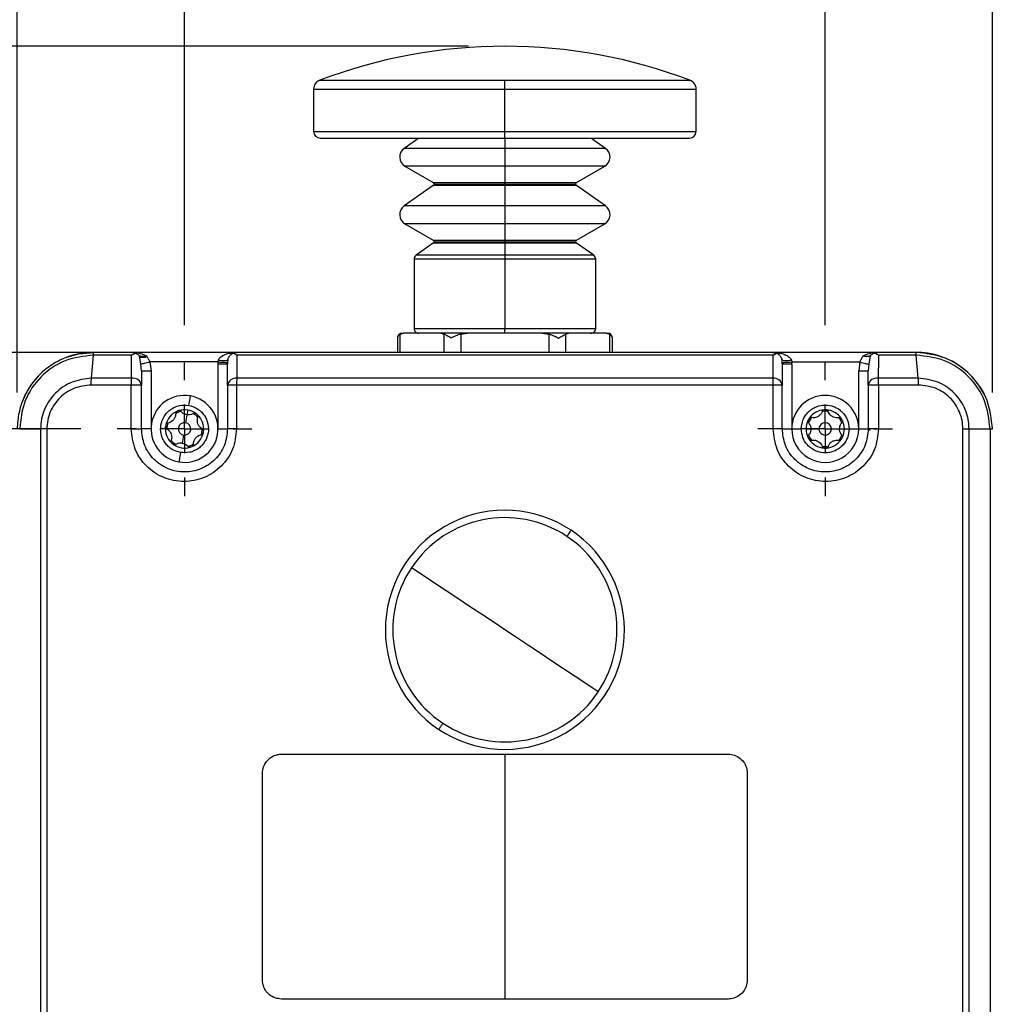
# Model space of a CAD drawing. Header units: millimetres. Extents: x 19 to 819, y 19 to 629.
# Tile 5 of 28: x 235 to 337, y 415 to 518. Entities that reach past the tile are written whole.
import ezdxf

# ---------------------------------------------------------------- set-up
doc = ezdxf.new("R2010")
doc.units = ezdxf.units.MM
doc.header["$LTSCALE"] = 3
doc.linetypes.add('CENTERX2', pattern=[20.32, 12.7, -2.54, 2.54, -2.54])
doc.layers.add('CENTER', color=40, linetype='CENTERX2')
doc.layers.add('DIMENSIONS', color=140, linetype='Continuous', lineweight=25)
doc.styles.add('SLDTEXTSTYLE0', font='TXT', dxfattribs={"width": 0.7})
doc.dimstyles.new('SLDDIMSTYLE0', dxfattribs={"dimtxt": 6.474023, "dimasz": 9.906, "dimexe": 0, "dimexo": 0.0625, "dimgap": 1.618506, "dimtad": 0, "dimtih": 1, "dimtoh": 1, "dimrnd": 1e-09, "dimzin": 12, "dimdsep": 46, "dimtxsty": 'SLDTEXTSTYLE0', "dimsah": 1, "dimcen": 0.09, "dimadec": 0, "dimazin": 3, "dimtfac": 1, "dimtofl": 0, "dimtmove": 0, "dimatfit": 3, "dimfxl": 0, "dimfrac": 2, "dimtolj": 1, "dimtzin": 12, "dimarcsym": 0})
doc.dimstyles.new('SLDDIMSTYLE2', dxfattribs={"dimtxt": 6.474023, "dimasz": 9.906, "dimexe": 0, "dimexo": 0.0625, "dimgap": 1.618506, "dimtad": 0, "dimtih": 1, "dimtoh": 1, "dimrnd": 1e-09, "dimzin": 4, "dimdsep": 46, "dimtxsty": 'SLDTEXTSTYLE0', "dimsah": 1, "dimcen": 0.09, "dimadec": 0, "dimazin": 1, "dimtfac": 1, "dimtofl": 0, "dimtmove": 0, "dimatfit": 3, "dimfxl": 0, "dimfrac": 2, "dimtolj": 1, "dimtzin": 12, "dimarcsym": 0})

# ---------------------------------------------------------------- blocks, each defined once
blk = doc.blocks.new('_D_2')
at = {"layer": 'DIMENSIONS'}
for p, q in [((108.03, 463.91), (108.03, 597.6)), ((464.23, 463.91), (464.23, 597.6)), ((108.03, 588.08), (225.12, 588.08)), ((464.23, 588.08), (346.57, 588.08))]:
    blk.add_line(p, q, dxfattribs=at)
for points in [[(108.03, 588.08), (117.93, 586.56), (117.93, 589.6)], [(464.23, 588.08), (454.32, 589.6), (454.32, 586.56)]]:
    blk.add_solid(points, dxfattribs=at)
at = {"layer": 'DIMENSIONS', "insert": (226.57, 591.12), "char_height": 6.35, "attachment_point": 1, "style": 'SLDTEXTSTYLE0'}
blk.add_mtext('327MM MIN. - 361MM MAX.', dxfattribs=at)
blk = doc.blocks.new('_D_5')
at = {"layer": 'DIMENSIONS'}
for p, q in [((241.78, 475.6), (81.08, 475.6)), ((90.61, 475.6), (90.61, 432.87)), ((80.99, 421.13), (78.81, 421.13)), ((78.81, 421.13), (78.81, 410.84)), ((100.23, 421.13), (102.4, 421.13)), ((102.4, 421.13), (102.4, 410.84)), ((78.81, 410.84), (80.99, 410.84)), ((102.4, 410.84), (100.23, 410.84)), ((90.61, 379.6), (90.61, 409.39)), ((241.78, 379.6), (81.08, 379.6))]:
    blk.add_line(p, q, dxfattribs=at)
for points in [[(90.61, 475.6), (89.08, 465.7), (92.13, 465.7)], [(90.61, 379.6), (92.13, 389.51), (89.08, 389.51)]]:
    blk.add_solid(points, dxfattribs=at)
at = {"layer": 'DIMENSIONS', "char_height": 6.35, "attachment_point": 1, "style": 'SLDTEXTSTYLE0'}
for s, insert in [('96.0', (80.99, 430.76)), ('3.78', (80.99, 419.03))]:
    blk.add_mtext(s, dxfattribs=dict(at, insert=insert))
blk = doc.blocks.new('_D_6')
at = {"layer": 'DIMENSIONS'}
for p, q in [((243.32, 483.6), (55.95, 483.6)), ((65.48, 483.6), (65.48, 460.09)), ((55.86, 448.36), (53.69, 448.36)), ((53.69, 448.36), (53.69, 438.07)), ((75.1, 448.36), (77.27, 448.36)), ((77.27, 448.36), (77.27, 438.07)), ((53.69, 438.07), (55.86, 438.07)), ((77.27, 438.07), (75.1, 438.07)), ((65.48, 371.6), (65.48, 436.62)), ((243.32, 371.6), (55.95, 371.6))]:
    blk.add_line(p, q, dxfattribs=at)
for points in [[(65.48, 483.6), (63.95, 473.7), (67, 473.7)], [(65.48, 371.6), (67, 381.51), (63.95, 381.51)]]:
    blk.add_solid(points, dxfattribs=at)
at = {"layer": 'DIMENSIONS', "char_height": 6.35, "attachment_point": 1, "style": 'SLDTEXTSTYLE0'}
for s, insert in [('112.0', (53.17, 457.99)), ('4.41', (55.86, 446.25))]:
    blk.add_mtext(s, dxfattribs=dict(at, insert=insert))
blk = doc.blocks.new('_D_7')
at = {"layer": 'DIMENSIONS'}
for p, q in [((282.32, 515.6), (28.01, 515.6)), ((37.54, 515.6), (37.54, 482.01)), ((27.92, 470.27), (25.74, 470.27)), ((25.74, 470.27), (25.74, 459.98)), ((47.16, 470.27), (49.33, 470.27)), ((49.33, 470.27), (49.33, 459.98)), ((25.74, 459.98), (27.92, 459.98)), ((49.33, 459.98), (47.16, 459.98)), ((37.54, 371.6), (37.54, 458.53)), ((243.32, 371.6), (28.01, 371.6))]:
    blk.add_line(p, q, dxfattribs=at)
for points in [[(37.54, 515.6), (36.01, 505.7), (39.06, 505.7)], [(37.54, 371.6), (39.06, 381.51), (36.01, 381.51)]]:
    blk.add_solid(points, dxfattribs=at)
at = {"layer": 'DIMENSIONS', "char_height": 6.35, "attachment_point": 1, "style": 'SLDTEXTSTYLE0'}
for s, insert in [('144.0', (25.22, 479.9)), ('5.67', (27.92, 468.16))]:
    blk.add_mtext(s, dxfattribs=dict(at, insert=insert))
blk = doc.blocks.new('_D_8')
at = {"layer": 'DIMENSIONS'}
for p, q in [((252.63, 486.45), (252.63, 544.78)), ((319.63, 486.45), (319.63, 544.78)), ((252.63, 535.26), (267.04, 535.26)), ((275.82, 535.26), (273.64, 535.26)), ((273.64, 535.26), (273.64, 524.97)), ((295.06, 535.26), (297.23, 535.26)), ((297.23, 535.26), (297.23, 524.97)), ((319.63, 535.26), (303.83, 535.26)), ((273.64, 524.97), (275.82, 524.97)), ((297.23, 524.97), (295.06, 524.97))]:
    blk.add_line(p, q, dxfattribs=at)
for points in [[(252.63, 535.26), (262.53, 533.73), (262.53, 536.78)], [(319.63, 535.26), (309.72, 536.78), (309.72, 533.73)]]:
    blk.add_solid(points, dxfattribs=at)
at = {"layer": 'DIMENSIONS', "char_height": 6.35, "attachment_point": 1, "style": 'SLDTEXTSTYLE0'}
for s, insert in [('67.0', (275.82, 544.89)), ('2.64', (275.82, 533.15))]:
    blk.add_mtext(s, dxfattribs=dict(at, insert=insert))
blk = doc.blocks.new('_D_9')
at = {"layer": 'DIMENSIONS'}
for p, q in [((235.13, 479.41), (235.13, 570.59)), ((337.13, 479.41), (337.13, 570.59)), ((235.13, 561.06), (265.38, 561.06)), ((274.15, 561.06), (271.97, 561.06)), ((271.97, 561.06), (271.97, 550.77)), ((293.39, 561.06), (295.56, 561.06)), ((295.56, 561.06), (295.56, 550.77)), ((337.13, 561.06), (302.16, 561.06)), ((271.97, 550.77), (274.15, 550.77)), ((295.56, 550.77), (293.39, 550.77))]:
    blk.add_line(p, q, dxfattribs=at)
for points in [[(235.13, 561.06), (245.03, 559.54), (245.03, 562.59)], [(337.13, 561.06), (327.22, 562.59), (327.22, 559.54)]]:
    blk.add_solid(points, dxfattribs=at)
at = {"layer": 'DIMENSIONS', "char_height": 6.35, "attachment_point": 1, "style": 'SLDTEXTSTYLE0'}
for s, insert in [('102.0', (271.46, 570.7)), ('4.02', (274.15, 558.96))]:
    blk.add_mtext(s, dxfattribs=dict(at, insert=insert))
blk = doc.blocks.new('SW_CENTERMARKSYMBOL_0')
at = {"layer": 'CENTER', "color": 0}
for p, q in [((0, 5.08), (0, 7.04)), ((0, 0), (0, 2.54)), ((-5.08, 0), (-7.04, 0)), ((0, 0), (-2.54, 0)), ((0, 0), (0, -2.54)), ((0, 0), (2.54, 0)), ((5.08, 0), (7.04, 0)), ((0, -5.08), (0, -7.04))]:
    blk.add_line(p, q, dxfattribs=at)
blk = doc.blocks.new('SW_CENTERMARKSYMBOL_1')
at = {"layer": 'CENTER', "color": 0}
for p, q in [((0, 5.08), (0, 7.04)), ((0, 0), (0, 2.54)), ((-5.08, 0), (-7.04, 0)), ((0, 0), (-2.54, 0)), ((0, 0), (0, -2.54)), ((0, 0), (2.54, 0)), ((5.08, 0), (7.04, 0)), ((0, -5.08), (0, -7.04))]:
    blk.add_line(p, q, dxfattribs=at)

msp = doc.modelspace()

# ---------------------------------------------------------------- linework, layer by layer
for p, q in [((266.772, 512.054), (286.127, 512.054)), ((286.127, 511.119), (286.127, 512.054)), ((286.127, 512.054), (305.482, 512.054)), ((266.127, 511.119), (266.127, 506.705)), ((266.127, 511.119), (286.127, 511.119)), ((286.127, 506.705), (286.127, 511.119)), ((286.127, 511.119), (306.127, 511.119)), ((306.127, 506.705), (306.127, 511.119)), ((266.127, 506.705), (286.127, 506.705)), ((286.127, 506.005), (286.127, 506.705)), ((286.127, 506.705), (306.127, 506.705)), ((266.827, 506.005), (286.127, 506.005)), ((277.123, 506.005), (275.596, 504.936)), ((286.127, 506.005), (305.427, 506.005)), ((286.127, 506.005), (286.127, 504.936)), ((296.658, 504.936), (295.132, 506.005)), ((286.127, 504.936), (275.596, 504.936)), ((286.127, 504.936), (286.127, 503.082)), ((296.658, 504.936), (286.127, 504.936)), ((275.677, 503.082), (278.627, 501.379)), ((286.127, 503.082), (275.677, 503.082)), ((286.127, 503.082), (286.127, 501.379)), ((296.577, 503.082), (286.127, 503.082)), ((293.627, 501.379), (296.577, 503.082)), ((278.627, 501.379), (286.127, 501.379)), ((286.127, 501.206), (286.127, 501.379)), ((286.127, 501.379), (293.627, 501.379)), ((278.642, 501.042), (275.596, 498.909)), ((286.127, 501.042), (278.642, 501.042)), ((278.727, 501.206), (286.127, 501.206)), ((286.127, 501.042), (286.127, 501.206)), ((286.127, 501.206), (293.527, 501.206)), ((286.127, 501.042), (286.127, 498.909)), ((293.613, 501.042), (286.127, 501.042)), ((296.658, 498.909), (293.613, 501.042)), ((286.127, 498.909), (275.596, 498.909)), ((286.127, 498.909), (286.127, 497.055)), ((296.658, 498.909), (286.127, 498.909)), ((275.677, 497.055), (278.627, 495.352)), ((286.127, 497.055), (275.677, 497.055)), ((286.127, 497.055), (286.127, 495.352)), ((296.577, 497.055), (286.127, 497.055)), ((293.627, 495.352), (296.577, 497.055)), ((278.627, 495.352), (286.127, 495.352)), ((278.727, 495.179), (286.127, 495.179)), ((286.127, 495.179), (286.127, 495.352)), ((286.127, 495.352), (293.627, 495.352)), ((286.127, 495.015), (286.127, 495.179)), ((286.127, 495.179), (293.527, 495.179)), ((278.642, 495.015), (276.84, 493.754)), ((286.127, 495.015), (278.642, 495.015)), ((286.127, 495.015), (286.127, 493.754)), ((293.613, 495.015), (286.127, 495.015)), ((295.414, 493.754), (293.613, 495.015)), ((276.627, 493.344), (276.627, 486.105)), ((286.127, 493.344), (276.627, 493.344)), ((286.127, 493.754), (276.84, 493.754)), ((286.127, 493.754), (286.127, 493.344)), ((295.414, 493.754), (286.127, 493.754)), ((286.127, 493.344), (286.127, 486.105)), ((295.627, 493.344), (286.127, 493.344)), ((295.627, 486.105), (295.627, 493.344)), ((276.627, 486.105), (286.127, 486.105)), ((286.127, 485.605), (286.127, 486.105)), ((286.127, 486.105), (295.627, 486.105)), ((274.89, 485.105), (274.89, 483.605)), ((275.158, 485.52), (275.511, 485.605)), ((275.158, 485.52), (275.158, 483.605)), ((279.423, 485.605), (275.511, 485.605)), ((279.423, 485.605), (279.776, 485.52)), ((282.216, 485.605), (279.423, 485.605)), ((279.776, 483.605), (279.776, 485.52)), ((281.508, 485.52), (282.216, 485.605)), ((281.508, 485.52), (281.508, 483.605)), ((290.038, 485.605), (282.216, 485.605)), ((290.038, 485.605), (290.746, 485.52)), ((292.832, 485.605), (290.038, 485.605)), ((290.746, 483.605), (290.746, 485.52)), ((292.478, 485.52), (292.832, 485.605)), ((292.478, 485.52), (292.478, 483.605)), ((296.743, 485.605), (292.832, 485.605)), ((296.743, 485.605), (297.097, 485.52)), ((297.097, 483.605), (297.097, 485.52)), ((297.365, 483.605), (297.365, 485.105)), ((242.894, 480.897), (243.102, 483.311)), ((247.072, 483.312), (243.102, 483.311)), ((247.127, 483.605), (243.127, 483.605)), ((247.072, 483.312), (247.484, 483.539)), ((247.072, 480.897), (247.072, 483.312)), ((247.127, 483.605), (247.484, 483.539)), ((258.127, 483.605), (247.127, 483.605)), ((247.484, 483.539), (247.807, 483.338)), ((248.07, 482.369), (247.926, 483.245)), ((247.949, 483.105), (248.599, 483.105)), ((256.132, 482.605), (256.166, 482.801)), ((257.144, 482.815), (257.13, 482.554)), ((257.726, 483.521), (258.127, 483.605)), ((258.087, 483.312), (257.726, 483.521)), ((314.167, 483.312), (258.087, 483.312)), ((258.087, 483.312), (258.088, 480.897)), ((314.127, 483.605), (258.127, 483.605)), ((314.127, 483.605), (314.528, 483.521)), ((325.127, 483.605), (314.127, 483.605)), ((314.167, 483.312), (314.528, 483.521)), ((314.167, 480.897), (314.167, 483.312)), ((315.125, 482.554), (315.111, 482.815)), ((316.088, 482.801), (316.122, 482.605)), ((324.329, 483.245), (324.184, 482.369)), ((324.77, 483.539), (325.127, 483.605)), ((325.183, 483.312), (324.77, 483.539)), ((329.127, 483.605), (325.127, 483.605)), ((329.153, 483.311), (325.183, 483.312)), ((329.361, 480.897), (329.153, 483.311)), ((248.127, 481.664), (248.07, 482.369)), ((249.013, 482.605), (249.127, 481.664)), ((256.132, 482.605), (249.013, 482.605)), ((256.127, 482.403), (256.132, 482.605)), ((256.127, 475.605), (256.127, 482.403)), ((256.127, 482.403), (257.127, 482.403)), ((257.13, 482.554), (257.127, 482.403)), ((257.127, 480.19), (257.127, 482.403)), ((315.127, 482.403), (315.125, 482.554)), ((315.127, 482.403), (315.127, 480.19)), ((315.127, 482.403), (316.127, 482.403)), ((316.127, 482.403), (316.122, 482.605)), ((316.122, 482.605), (323.241, 482.605)), ((316.127, 482.403), (316.127, 475.605)), ((323.241, 482.605), (323.127, 481.664)), ((324.184, 482.369), (324.127, 481.664)), ((247.072, 480.897), (242.894, 480.897)), ((248.127, 481.664), (248.127, 480.19)), ((248.127, 481.664), (249.127, 481.664)), ((249.127, 481.664), (249.127, 475.605)), ((314.167, 480.897), (258.088, 480.897)), ((323.127, 475.605), (323.127, 481.664)), ((323.127, 481.664), (324.127, 481.664)), ((324.127, 480.19), (324.127, 481.664)), ((329.361, 480.897), (325.182, 480.897)), ((247.049, 480.19), (242.868, 480.19)), ((247.049, 475.605), (247.049, 480.19)), ((248.127, 480.19), (247.049, 480.19)), ((248.127, 475.605), (248.127, 480.19)), ((258.071, 480.19), (257.127, 480.19)), ((257.127, 480.19), (257.127, 475.605)), ((258.071, 480.19), (258.071, 475.605)), ((314.183, 480.19), (258.071, 480.19)), ((314.183, 475.605), (314.183, 480.19)), ((315.127, 480.19), (314.183, 480.19)), ((315.127, 475.605), (315.127, 480.19)), ((325.205, 480.19), (324.127, 480.19)), ((324.127, 480.19), (324.127, 475.605)), ((329.386, 480.19), (325.205, 480.19)), ((325.205, 480.19), (325.205, 475.605)), ((252.878, 477.083), (252.736, 476.245)), ((252.962, 477.576), (252.878, 477.083)), ((235.387, 475.605), (237.579, 475.605)), ((237.579, 475.605), (237.579, 379.605)), ((238.223, 475.607), (238.223, 379.602)), ((247.049, 475.605), (248.127, 475.605)), ((249.127, 475.605), (248.127, 475.605)), ((256.127, 475.605), (257.127, 475.605)), ((258.071, 475.605), (257.127, 475.605)), ((315.127, 475.605), (314.183, 475.605)), ((315.127, 475.605), (316.127, 475.605)), ((316.127, 475.605), (317.127, 475.605)), ((317.627, 475.605), (318.127, 475.605)), ((318.127, 475.605), (318.977, 475.605)), ((320.277, 475.605), (321.127, 475.605)), ((322.127, 475.605), (323.127, 475.605)), ((323.127, 475.605), (324.127, 475.605)), ((325.205, 475.605), (324.127, 475.605)), ((324.281, 475.425), (324.277, 475.605)), ((334.031, 379.602), (334.031, 475.607)), ((334.676, 475.605), (336.868, 475.605)), ((334.676, 379.605), (334.676, 475.605)), ((336.868, 475.605), (336.868, 379.605)), ((336.868, 475.605), (337.127, 475.605)), ((252.518, 474.964), (252.376, 474.126)), ((262.777, 441.605), (309.477, 441.605)), ((286.127, 441.605), (286.127, 416.005)), ((260.777, 418.005), (260.777, 439.605)), ((311.477, 439.605), (311.477, 418.005)), ((309.477, 416.005), (262.777, 416.005))]:
    msp.add_line(p, q)
at = {"flags": 128}
for points in [[(240.3, 483.088), (241.567, 483.451), (243.127, 483.605)], [(325.19, 483.311), (325.189, 483.05), (325.182, 480.897)], [(249.013, 482.605), (248.852, 482.564), (248.696, 482.525), (248.548, 482.488), (248.413, 482.454), (248.295, 482.425), (248.197, 482.4), (248.121, 482.381), (248.07, 482.369)], [(256.132, 482.605), (256.321, 482.595), (256.503, 482.586), (256.671, 482.577), (256.821, 482.57), (256.945, 482.563), (257.04, 482.559), (257.102, 482.555), (257.13, 482.554)], [(315.125, 482.554), (315.152, 482.555), (315.215, 482.559), (315.31, 482.563), (315.434, 482.57), (315.583, 482.577), (315.752, 482.586), (315.933, 482.595), (316.122, 482.605)], [(323.241, 482.605), (323.402, 482.564), (323.559, 482.525), (323.707, 482.488), (323.841, 482.454), (323.96, 482.425), (324.058, 482.4), (324.133, 482.381), (324.184, 482.369)], [(253.213, 479.055), (253.21, 479.036), (253.2, 478.98), (253.185, 478.889), (253.164, 478.766), (253.138, 478.617), (253.11, 478.447), (253.078, 478.262), (253.046, 478.069)], [(252.209, 473.14), (252.176, 472.947), (252.145, 472.762), (252.116, 472.592), (252.091, 472.443), (252.07, 472.32), (252.054, 472.229), (252.045, 472.173), (252.042, 472.154)], [(293.044, 465.017), (293.036, 465.005), (293.013, 464.97), (292.975, 464.913), (292.923, 464.835), (292.859, 464.738), (292.785, 464.626), (292.702, 464.502), (292.613, 464.368)], [(286.127, 454.605), (284.897, 455.422), (283.667, 456.239), (282.439, 457.054), (281.215, 457.868), (279.994, 458.679), (278.777, 459.487), (277.567, 460.291), (276.363, 461.091)], [(295.891, 448.119), (294.687, 448.918), (293.477, 449.722), (292.261, 450.53), (291.04, 451.341), (289.815, 452.155), (288.587, 452.97), (287.358, 453.787), (286.127, 454.605)], [(279.641, 444.841), (279.553, 444.707), (279.47, 444.583), (279.395, 444.471), (279.332, 444.374), (279.28, 444.297), (279.242, 444.239), (279.219, 444.204), (279.211, 444.192)]]:
    msp.add_lwpolyline(points, dxfattribs=at)
for centre, radius, start, end in [((286.127, 461.073), 54.532, 90.00003, 110.78918), ((286.127, 461.073), 54.532, 69.21082, 89.99997), ((267.127, 511.119), 1, 110.78896, 179.99974), ((305.127, 511.119), 1, 0.00026, 69.21104), ((266.827, 506.705), 0.7, 180.0002, 269.99995), ((305.427, 506.705), 0.7, 270.00005, 359.9998), ((276.227, 504.035), 1.1, 125.00018, 239.99977), ((296.027, 504.035), 1.1, 300.00023, 54.99982), ((278.527, 501.206), 0.2, 0.00076, 59.99743), ((293.727, 501.206), 0.2, 120.00257, 179.99924), ((278.527, 501.206), 0.2, 304.99971, 359.99815), ((293.727, 501.206), 0.2, 180.00185, 235.00029), ((276.227, 498.008), 1.1, 124.99985, 240.00015), ((296.027, 498.008), 1.1, 299.99985, 55.00015), ((278.527, 495.179), 0.2, 0.00076, 59.99743), ((278.527, 495.179), 0.2, 304.99971, 359.99815), ((293.727, 495.179), 0.2, 120.00257, 179.99924), ((293.727, 495.179), 0.2, 180.00185, 235.00029), ((277.127, 493.344), 0.5, 124.99837, 180.00141), ((295.127, 493.344), 0.5, 359.99859, 55.00163), ((277.127, 486.105), 0.5, 179.99945, 269.99959), ((295.127, 486.105), 0.5, 270.00041, 0.00055), ((275.39, 485.105), 0.5, 89.99968, 180.00982), ((296.865, 485.105), 0.5, 0.00116, 89.99959), ((325.127, 482.605), 1, 110.91888, 132.83235), ((329.127, 475.605), 8, 21.82845, 90.00005), ((243.127, 475.604), 8, 134.39283, 156.73402), ((256.686, 480.233), 9.636, 176.04774, 180.25521), ((247.236, 480.001), 0.911, 11.97546, 100.36644), ((257.991, 480.023), 0.88, 83.67206, 169.05121), ((271.48, 480.233), 13.409, 177.1612, 180.18385), ((314.264, 480.023), 0.88, 10.94879, 96.32794), ((300.775, 480.233), 13.409, 359.81615, 2.8388), ((325.018, 480.001), 0.911, 79.63356, 168.02454), ((315.569, 480.233), 9.636, 359.74479, 3.95226), ((252.627, 475.605), 3.5, 80.36875, 260.36864), ((252.627, 475.605), 3.5, 260.36875, 80.36864), ((319.627, 475.605), 3.5, 0.00017, 179.99983), ((252.627, 475.605), 2, 113.80563, 166.93207), ((252.627, 475.604), 1.85, 100.72405, 120.01414), ((252.628, 475.602), 2.003, 106.9376, 113.8024), ((252.627, 475.604), 2, 80.37077, 106.92936), ((252.627, 475.605), 2, 53.80429, 80.36923), ((252.627, 475.605), 1.85, 40.71922, 60.01749), ((252.626, 475.603), 2.002, 46.93589, 53.80282), ((252.627, 475.605), 2, 353.80556, 46.9319), ((319.626, 475.605), 1.999, 146.56159, 153.44062), ((319.628, 475.604), 1.85, 140.35443, 159.64513), ((319.627, 475.605), 2, 93.43671, 146.56303), ((319.627, 475.605), 1.85, 80.35102, 99.64898), ((319.627, 475.601), 2.004, 86.56906, 93.43094), ((319.627, 475.605), 2, 33.43719, 86.56319), ((319.627, 475.604), 1.85, 20.35368, 39.64675), ((319.628, 475.605), 1.999, 26.55938, 33.43841), ((252.627, 475.605), 2, 173.80593, 226.93164), ((252.627, 475.605), 2, 166.9322, 173.80603), ((252.627, 475.605), 1.85, 160.72131, 180.01629), ((252.627, 475.605), 0.65, 80.36884, 260.36846), ((252.627, 475.605), 0.65, 260.36884, 80.36846), ((252.627, 475.605), 1.85, 340.72166, 0.01573), ((319.627, 475.605), 3.5, 179.99993, 0.00007), ((319.627, 475.605), 2, 153.43658, 180.00029), ((319.627, 475.605), 2, 179.99928, 206.56342), ((319.627, 475.605), 0.65, 0.00099, 179.99901), ((319.627, 475.605), 0.65, 179.99967, 0.00033), ((319.627, 475.605), 2, 333.43709, 26.56291), ((252.627, 475.605), 2, 293.80678, 346.93091), ((252.628, 475.604), 1.999, 346.92958, 353.8069), ((319.628, 475.605), 2.001, 206.56453, 213.43682), ((319.628, 475.605), 1.85, 200.35487, 219.64557), ((319.627, 475.605), 1.85, 320.35325, 339.64632), ((319.627, 475.605), 2.001, 326.56318, 333.43547), ((252.628, 475.605), 1.851, 220.7243, 240.0124), ((252.627, 475.604), 2, 226.92955, 233.80481), ((252.627, 475.605), 2, 233.80642, 286.93132), ((252.627, 475.604), 1.85, 280.71981, 300.01556), ((252.628, 475.604), 1.999, 286.9284, 293.80554), ((319.627, 475.605), 2, 213.43745, 266.56199), ((319.627, 475.604), 1.85, 260.35102, 279.64898), ((319.627, 475.608), 2.004, 266.56906, 273.43094), ((319.627, 475.605), 2, 273.43811, 326.56234), ((286.127, 454.605), 12.5, 56.40462, 236.40463), ((286.127, 454.605), 11.722, 56.40468, 146.40461), ((286.127, 454.605), 12.5, 236.40462, 56.40463), ((286.127, 454.605), 11.722, 326.40462, 56.40461), ((286.127, 454.605), 11.722, 146.40464, 236.40459), ((286.127, 454.605), 11.722, 236.40468, 326.40461)]:
    msp.add_arc(centre, radius, start, end)
for points, knots in [([(275.158, 485.52), (275.079, 485.465), (274.934, 485.361), (274.904, 485.186), (274.89, 485.105)], [0, 0, 0, 0, 0.5373337, 1, 1, 1, 1]), ([(280.508, 485.105), (280.372, 485.179), (280.126, 485.314), (279.884, 485.457), (279.776, 485.52)], [0, 0, 0, 0, 0.5536427, 1, 1, 1, 1]), ([(281.508, 485.52), (281.332, 485.462), (280.988, 485.348), (280.666, 485.184), (280.508, 485.105)], [0, 0, 0, 0, 0.5129408, 1, 1, 1, 1]), ([(290.746, 485.52), (290.923, 485.462), (291.267, 485.348), (291.59, 485.184), (291.746, 485.105)], [0, 0, 0, 0, 0.5162348, 1, 1, 1, 1]), ([(291.746, 485.105), (291.883, 485.18), (292.129, 485.314), (292.371, 485.457), (292.478, 485.52)], [0, 0, 0, 0, 0.5569688, 1, 1, 1, 1]), ([(297.365, 485.105), (297.351, 485.185), (297.321, 485.36), (297.176, 485.464), (297.097, 485.52)], [0, 0, 0, 0, 0.4595436, 1, 1, 1, 1]), ([(243.127, 483.605), (242.817, 483.594), (242.083, 483.569), (241.052, 483.356), (239.913, 482.963), (238.704, 482.332), (237.431, 481.311), (236.404, 480.037), (235.704, 478.689), (235.229, 477.234), (235.163, 476.185), (235.127, 475.605)], [0, 0, 0, 0, 0.0741075, 0.1753831, 0.2501326, 0.3618142, 0.4996866, 0.6371353, 0.7497875, 0.8614074, 1, 1, 1, 1]), ([(243.102, 483.311), (242.091, 483.196), (240.07, 482.966), (237.521, 481.185), (235.735, 478.638), (235.503, 476.616), (235.387, 475.605)], [0, 0, 0, 0, 0.2501496, 0.4997293, 0.749741, 1, 1, 1, 1]), ([(243.102, 483.311), (243.103, 483.374), (243.106, 483.461), (243.108, 483.562), (243.123, 483.595), (243.127, 483.605)], [0, 0, 0, 0, 0.6401313, 0.88937814, 1, 1, 1, 1]), ([(247.127, 483.605), (247.423, 483.592), (247.972, 483.568), (248.468, 483.333), (248.696, 483.225)], [0, 0, 0, 0, 0.5386575, 1, 1, 1, 1]), ([(247.926, 483.244), (247.905, 483.258), (247.863, 483.286), (247.826, 483.32), (247.807, 483.338)], [0, 0, 0, 0, 0.4916881, 1, 1, 1, 1]), ([(248.696, 483.225), (248.621, 483.208), (248.479, 483.177), (248.273, 483.164), (248.086, 483.178), (247.977, 483.223), (247.926, 483.245)], [0, 0, 0, 0, 0.2942955, 0.5540175, 0.7880563, 1, 1, 1, 1]), ([(248.696, 483.225), (248.713, 483.174), (248.748, 483.069), (248.814, 482.956), (248.874, 482.854), (248.936, 482.749), (248.984, 482.659), (249.013, 482.605)], [0, 0, 0, 0, 0.2265129, 0.47458289, 0.56135008, 0.73406067, 1, 1, 1, 1]), ([(256.166, 482.801), (256.194, 482.856), (256.254, 482.973), (256.476, 483.191), (257.079, 483.524), (257.692, 483.571), (258.127, 483.605)], [0, 0, 0, 0, 0.082551, 0.1774768, 0.4172265, 1, 1, 1, 1]), ([(256.166, 482.801), (256.281, 482.786), (256.461, 482.762), (256.678, 482.748), (256.846, 482.748), (256.999, 482.745), (257.103, 482.795), (257.144, 482.815)], [0, 0, 0, 0, 0.3504755, 0.5502398, 0.6548377, 0.8638013, 1, 1, 1, 1]), ([(257.169, 482.891), (257.166, 482.879), (257.159, 482.858), (257.152, 482.833), (257.147, 482.819), (257.144, 482.815), (257.144, 482.815)], [0, 0, 0, 0, 0.4522872, 0.8349796, 0.9768135, 1, 1, 1, 1]), ([(257.169, 482.891), (257.214, 482.998), (257.304, 483.217), (257.524, 483.42), (257.678, 483.497), (257.726, 483.521)], [0, 0, 0, 0, 0.4018239, 0.8149932, 1, 1, 1, 1]), ([(314.127, 483.605), (314.562, 483.571), (315.176, 483.524), (315.778, 483.191), (316, 482.973), (316.06, 482.856), (316.088, 482.801)], [0, 0, 0, 0, 0.5827737, 0.8225235, 0.9174482, 1, 1, 1, 1]), ([(314.528, 483.521), (314.626, 483.466), (314.818, 483.358), (315, 483.122), (315.061, 482.956), (315.085, 482.891)], [0, 0, 0, 0, 0.3849166, 0.7592717, 1, 1, 1, 1]), ([(315.111, 482.815), (315.109, 482.818), (315.105, 482.825), (315.099, 482.846), (315.092, 482.868), (315.087, 482.886), (315.085, 482.891)], [0, 0, 0, 0, 0.11847199, 0.32138259, 0.81161451, 1, 1, 1, 1]), ([(315.111, 482.815), (315.152, 482.795), (315.256, 482.745), (315.41, 482.748), (315.579, 482.748), (315.794, 482.762), (315.974, 482.786), (316.088, 482.801)], [0, 0, 0, 0, 0.13681329, 0.34704297, 0.45234273, 0.65045947, 1, 1, 1, 1]), ([(323.241, 482.605), (323.27, 482.659), (323.318, 482.749), (323.38, 482.854), (323.44, 482.956), (323.506, 483.069), (323.541, 483.174), (323.558, 483.225)], [0, 0, 0, 0, 0.26490119, 0.43741836, 0.52430461, 0.77353656, 1, 1, 1, 1]), ([(323.558, 483.225), (323.787, 483.333), (324.282, 483.568), (324.832, 483.592), (325.127, 483.605)], [0, 0, 0, 0, 0.4613425, 1, 1, 1, 1]), ([(324.329, 483.245), (324.277, 483.223), (324.169, 483.178), (323.982, 483.164), (323.776, 483.177), (323.634, 483.208), (323.558, 483.225)], [0, 0, 0, 0, 0.2119075, 0.4459926, 0.7048039, 1, 1, 1, 1]), ([(324.447, 483.338), (324.426, 483.318), (324.389, 483.283), (324.346, 483.256), (324.329, 483.244)], [0, 0, 0, 0, 0.5887212, 1, 1, 1, 1]), ([(329.153, 483.311), (329.151, 483.374), (329.149, 483.461), (329.147, 483.562), (329.132, 483.595), (329.127, 483.605)], [0, 0, 0, 0, 0.6401202, 0.8894249, 1, 1, 1, 1]), ([(337.127, 475.605), (337.007, 476.653), (336.767, 478.748), (334.919, 481.391), (332.276, 483.243), (330.178, 483.484), (329.127, 483.605)], [0, 0, 0, 0, 0.2500905, 0.4995996, 0.7494532, 1, 1, 1, 1]), ([(336.868, 475.605), (336.752, 476.615), (336.52, 478.634), (334.738, 481.18), (332.19, 482.964), (330.166, 483.196), (329.153, 483.311)], [0, 0, 0, 0, 0.2500265, 0.4994245, 0.7492085, 1, 1, 1, 1]), ([(242.894, 480.897), (242.2, 480.816), (240.814, 480.654), (239.042, 479.442), (238.064, 477.981), (237.639, 476.651), (237.599, 475.955), (237.579, 475.605)], [0, 0, 0, 0, 0.25, 0.4991848, 0.7481605, 0.8734558, 1, 1, 1, 1]), ([(242.868, 480.19), (242.869, 480.255), (242.869, 480.383), (242.874, 480.568), (242.882, 480.739), (242.89, 480.847), (242.894, 480.897)], [0, 0, 0, 0, 0.2756568, 0.5408038, 0.7853388, 1, 1, 1, 1]), ([(329.386, 480.19), (329.386, 480.255), (329.385, 480.383), (329.38, 480.568), (329.373, 480.739), (329.365, 480.847), (329.361, 480.897)], [0, 0, 0, 0, 0.27566614, 0.54082312, 0.78534784, 1, 1, 1, 1]), ([(334.676, 475.605), (334.656, 475.953), (334.616, 476.648), (334.191, 477.977), (333.215, 479.439), (331.443, 480.654), (330.056, 480.816), (329.361, 480.897)], [0, 0, 0, 0, 0.1258457, 0.2512947, 0.5005607, 0.7494893, 1, 1, 1, 1]), ([(242.868, 480.19), (242.265, 480.124), (241.059, 479.99), (239.509, 478.946), (238.651, 477.676), (238.276, 476.518), (238.241, 475.911), (238.223, 475.607)], [0, 0, 0, 0, 0.2493115, 0.4986585, 0.7480965, 0.8737577, 1, 1, 1, 1]), ([(334.031, 475.607), (334.013, 475.909), (333.978, 476.515), (333.604, 477.672), (332.748, 478.944), (331.197, 479.991), (329.99, 480.124), (329.386, 480.19)], [0, 0, 0, 0, 0.1255097, 0.2513654, 0.5010368, 0.7501742, 1, 1, 1, 1]), ([(252.209, 473.14), (251.905, 473.225), (251.435, 473.358), (250.912, 473.762), (250.575, 474.147), (250.321, 474.594), (250.121, 475.219), (250.103, 476.033), (250.389, 476.796), (250.783, 477.32), (251.17, 477.657), (251.616, 477.909), (252.243, 478.119), (252.73, 478.089), (253.046, 478.069)], [0, 0, 0, 0, 0.1197216, 0.1848271, 0.2499998, 0.3151051, 0.3802789, 0.4999996, 0.6197214, 0.6848267, 0.7500005, 0.8151053, 0.8802788, 1, 1, 1, 1]), ([(253.046, 478.069), (253.35, 477.984), (253.82, 477.851), (254.342, 477.447), (254.68, 477.062), (254.934, 476.615), (255.133, 475.991), (255.152, 475.176), (254.866, 474.413), (254.471, 473.89), (254.084, 473.552), (253.638, 473.3), (253.012, 473.09), (252.525, 473.12), (252.209, 473.14)], [0, 0, 0, 0, 0.1197216, 0.1848263, 0.2500005, 0.3151057, 0.3802777, 0.5000003, 0.6197221, 0.6848262, 0.75, 0.8151053, 0.8802783, 1, 1, 1, 1]), ([(317.127, 475.605), (317.161, 475.919), (317.213, 476.404), (317.524, 476.987), (317.847, 477.384), (318.245, 477.709), (318.827, 478.011), (319.627, 478.165), (320.427, 478.011), (321.01, 477.71), (321.407, 477.384), (321.73, 476.987), (322.042, 476.404), (322.094, 475.919), (322.127, 475.605)], [0, 0, 0, 0, 0.1197216, 0.1848256, 0.2500002, 0.3151044, 0.3802783, 0.5, 0.6197217, 0.6848265, 0.7499994, 0.8151048, 0.8802785, 1, 1, 1, 1]), ([(251.701, 477.243), (251.696, 477.137), (251.686, 476.938), (251.562, 476.665), (251.385, 476.452), (251.16, 476.297), (250.973, 476.231), (250.865, 476.213), (250.845, 476.209)], [0, 0, 0, 0, 0.2143401, 0.405038, 0.601125, 0.7747461, 0.9593382, 1, 1, 1, 1]), ([(251.701, 477.243), (251.702, 477.266), (251.705, 477.313), (251.739, 477.376), (251.781, 477.415), (251.811, 477.43), (251.82, 477.434)], [0, 0, 0, 0, 0.287766, 0.5868652, 0.8713604, 1, 1, 1, 1]), ([(252.045, 477.518), (252.065, 477.522), (252.096, 477.529), (252.126, 477.525), (252.136, 477.524)], [0, 0, 0, 0, 0.6735719, 1, 1, 1, 1]), ([(252.136, 477.524), (252.158, 477.518), (252.201, 477.506), (252.24, 477.475), (252.257, 477.454), (252.26, 477.45)], [0, 0, 0, 0, 0.4558309, 0.8954738, 1, 1, 1, 1]), ([(252.878, 477.083), (252.788, 477.106), (252.612, 477.151), (252.403, 477.289), (252.302, 477.403), (252.26, 477.45)], [0, 0, 0, 0, 0.3779623, 0.7402161, 1, 1, 1, 1]), ([(253.583, 477.226), (253.489, 477.178), (253.312, 477.087), (253.063, 477.06), (252.924, 477.078), (252.878, 477.083)], [0, 0, 0, 0, 0.4286521, 0.8100331, 1, 1, 1, 1]), ([(253.583, 477.226), (253.603, 477.237), (253.648, 477.259), (253.697, 477.256), (253.724, 477.254)], [0, 0, 0, 0, 0.4697614, 1, 1, 1, 1]), ([(253.724, 477.254), (253.744, 477.249), (253.774, 477.242), (253.8, 477.224), (253.808, 477.219)], [0, 0, 0, 0, 0.6690997, 1, 1, 1, 1]), ([(254.509, 475.588), (254.42, 475.645), (254.252, 475.753), (254.078, 475.997), (253.982, 476.256), (253.961, 476.529), (253.996, 476.724), (254.035, 476.827), (254.042, 476.845)], [0, 0, 0, 0, 0.2143341, 0.4050368, 0.6011207, 0.7747417, 0.959331, 1, 1, 1, 1]), ([(253.993, 477.066), (254.007, 477.05), (254.035, 477.019), (254.055, 476.959), (254.059, 476.899), (254.047, 476.862), (254.042, 476.845)], [0, 0, 0, 0, 0.2618983, 0.5187987, 0.7768027, 1, 1, 1, 1]), ([(317.958, 476.707), (317.971, 476.723), (317.997, 476.756), (318.053, 476.786), (318.111, 476.799), (318.149, 476.794), (318.167, 476.792)], [0, 0, 0, 0, 0.2618823, 0.518756, 0.7767788, 1, 1, 1, 1]), ([(319.329, 477.463), (319.288, 477.366), (319.209, 477.182), (318.998, 476.969), (318.758, 476.831), (318.492, 476.765), (318.295, 476.767), (318.187, 476.788), (318.167, 476.792)], [0, 0, 0, 0, 0.2143368, 0.4050428, 0.6011222, 0.7747468, 0.9593384, 1, 1, 1, 1]), ([(319.329, 477.463), (319.338, 477.484), (319.357, 477.527), (319.411, 477.574), (319.464, 477.596), (319.497, 477.6), (319.507, 477.601)], [0, 0, 0, 0, 0.2877279, 0.5868877, 0.8713586, 1, 1, 1, 1]), ([(319.747, 477.601), (319.768, 477.598), (319.809, 477.592), (319.863, 477.559), (319.904, 477.515), (319.919, 477.479), (319.926, 477.463)], [0, 0, 0, 0, 0.2619069, 0.518781, 0.7768175, 1, 1, 1, 1]), ([(321.087, 476.792), (320.982, 476.779), (320.784, 476.755), (320.495, 476.832), (320.255, 476.971), (320.065, 477.167), (319.968, 477.34), (319.932, 477.444), (319.926, 477.463)], [0, 0, 0, 0, 0.2143355, 0.4050399, 0.6011175, 0.7747469, 0.9593318, 1, 1, 1, 1]), ([(321.087, 476.792), (321.11, 476.794), (321.157, 476.8), (321.225, 476.776), (321.271, 476.741), (321.29, 476.715), (321.296, 476.707)], [0, 0, 0, 0, 0.287766, 0.5869051, 0.8713618, 1, 1, 1, 1]), ([(238.223, 475.607), (238.163, 475.607), (238.046, 475.606), (237.876, 475.606), (237.721, 475.605), (237.624, 475.605), (237.579, 475.605)], [0, 0, 0, 0, 0.2806597, 0.5467673, 0.7892934, 1, 1, 1, 1]), ([(258.071, 475.605), (257.988, 474.883), (257.822, 473.44), (256.544, 471.61), (254.723, 470.39), (252.562, 469.962), (250.401, 470.389), (248.579, 471.608), (247.299, 473.439), (247.133, 474.882), (247.049, 475.605)], [0, 0, 0, 0, 0.1251858, 0.2502064, 0.3750849, 0.4998763, 0.6246807, 0.7496319, 0.8747249, 1, 1, 1, 1]), ([(257.127, 475.605), (257.061, 475.023), (256.927, 473.843), (255.888, 472.342), (254.394, 471.338), (252.628, 470.988), (250.866, 471.337), (249.597, 472.182), (248.843, 473.117), (248.28, 474.167), (248.188, 475.037), (248.127, 475.605)], [0, 0, 0, 0, 0.1234622, 0.2501453, 0.3749281, 0.4995772, 0.624224, 0.7490475, 0.8155828, 0.8796774, 1, 1, 1, 1]), ([(250.745, 475.621), (250.726, 475.634), (250.687, 475.66), (250.649, 475.721), (250.636, 475.777), (250.638, 475.81), (250.639, 475.82)], [0, 0, 0, 0, 0.2877703, 0.5868724, 0.8713853, 1, 1, 1, 1]), ([(250.679, 476.057), (250.686, 476.077), (250.699, 476.116), (250.74, 476.164), (250.79, 476.197), (250.828, 476.206), (250.845, 476.209)], [0, 0, 0, 0, 0.2619141, 0.5187464, 0.7767741, 1, 1, 1, 1]), ([(250.745, 475.621), (250.834, 475.564), (251.002, 475.456), (251.176, 475.213), (251.272, 474.953), (251.293, 474.68), (251.258, 474.485), (251.219, 474.382), (251.212, 474.364)], [0, 0, 0, 0, 0.2143426, 0.4050441, 0.6011188, 0.7747504, 0.9593405, 1, 1, 1, 1]), ([(254.509, 475.588), (254.528, 475.575), (254.568, 475.549), (254.605, 475.488), (254.618, 475.432), (254.616, 475.399), (254.616, 475.389)], [0, 0, 0, 0, 0.2877527, 0.5868977, 0.8713932, 1, 1, 1, 1]), ([(325.205, 475.605), (325.122, 474.883), (324.956, 473.441), (323.678, 471.611), (321.859, 470.391), (319.699, 469.962), (317.536, 470.388), (315.713, 471.607), (314.433, 473.439), (314.267, 474.882), (314.183, 475.605)], [0, 0, 0, 0, 0.1251775, 0.2501521, 0.3749631, 0.4997195, 0.6245533, 0.7495721, 0.8747139, 1, 1, 1, 1]), ([(324.127, 475.605), (324.067, 475.037), (323.974, 474.168), (323.413, 473.119), (322.659, 472.184), (321.393, 471.339), (319.632, 470.988), (317.864, 471.337), (316.369, 472.339), (315.328, 473.842), (315.193, 475.022), (315.127, 475.605)], [0, 0, 0, 0, 0.1202276, 0.184264, 0.2507364, 0.3754197, 0.5000185, 0.6247519, 0.7496346, 0.8764308, 1, 1, 1, 1]), ([(322.127, 475.605), (322.094, 475.29), (322.042, 474.805), (321.731, 474.222), (321.408, 473.825), (321.01, 473.5), (320.427, 473.198), (319.627, 473.044), (318.828, 473.198), (318.245, 473.5), (317.847, 473.825), (317.524, 474.222), (317.213, 474.805), (317.161, 475.29), (317.127, 475.605)], [0, 0, 0, 0, 0.1197213, 0.1848268, 0.2500001, 0.315105, 0.3802788, 0.4999999, 0.619721, 0.6848261, 0.7500001, 0.815105, 0.8802787, 1, 1, 1, 1]), ([(317.817, 476.409), (317.819, 476.43), (317.821, 476.461), (317.834, 476.49), (317.838, 476.499)], [0, 0, 0, 0, 0.6690897, 1, 1, 1, 1]), ([(317.869, 476.275), (317.855, 476.294), (317.825, 476.334), (317.82, 476.383), (317.817, 476.409)], [0, 0, 0, 0, 0.4697837, 1, 1, 1, 1]), ([(317.869, 476.275), (317.932, 476.191), (318.052, 476.031), (318.119, 475.79), (318.125, 475.651), (318.127, 475.605)], [0, 0, 0, 0, 0.4286575, 0.8100466, 1, 1, 1, 1]), ([(318.127, 475.605), (318.12, 475.512), (318.105, 475.331), (318.004, 475.102), (317.909, 474.983), (317.869, 474.934)], [0, 0, 0, 0, 0.3779644, 0.7402184, 1, 1, 1, 1]), ([(321.127, 475.605), (321.135, 475.697), (321.15, 475.878), (321.25, 476.107), (321.346, 476.226), (321.386, 476.275)], [0, 0, 0, 0, 0.3779503, 0.7402108, 1, 1, 1, 1]), ([(321.386, 474.934), (321.322, 475.018), (321.203, 475.178), (321.135, 475.419), (321.129, 475.558), (321.127, 475.605)], [0, 0, 0, 0, 0.4286488, 0.8100301, 1, 1, 1, 1]), ([(321.416, 476.499), (321.424, 476.479), (321.439, 476.44), (321.438, 476.377), (321.42, 476.32), (321.397, 476.289), (321.386, 476.275)], [0, 0, 0, 0, 0.2618688, 0.5187638, 0.7767852, 1, 1, 1, 1]), ([(334.031, 475.607), (334.091, 475.607), (334.209, 475.606), (334.379, 475.606), (334.533, 475.605), (334.631, 475.605), (334.676, 475.605)], [0, 0, 0, 0, 0.2806597, 0.5467674, 0.7892934, 1, 1, 1, 1]), ([(253.554, 473.966), (253.559, 474.072), (253.568, 474.271), (253.692, 474.544), (253.869, 474.757), (254.095, 474.912), (254.281, 474.979), (254.39, 474.996), (254.409, 475)], [0, 0, 0, 0, 0.2143312, 0.4050392, 0.6011175, 0.7747452, 0.959338, 1, 1, 1, 1]), ([(254.575, 475.152), (254.569, 475.132), (254.556, 475.093), (254.514, 475.045), (254.464, 475.012), (254.427, 475.004), (254.409, 475)], [0, 0, 0, 0, 0.2619111, 0.5187563, 0.7767737, 1, 1, 1, 1]), ([(317.817, 474.8), (317.819, 474.822), (317.824, 474.866), (317.848, 474.91), (317.866, 474.93), (317.869, 474.934)], [0, 0, 0, 0, 0.4559023, 0.8955277, 1, 1, 1, 1]), ([(317.838, 474.71), (317.83, 474.73), (317.819, 474.759), (317.818, 474.79), (317.817, 474.8)], [0, 0, 0, 0, 0.6736097, 1, 1, 1, 1]), ([(321.386, 474.934), (321.399, 474.915), (321.427, 474.877), (321.441, 474.807), (321.434, 474.75), (321.42, 474.72), (321.416, 474.71)], [0, 0, 0, 0, 0.2877191, 0.5868791, 0.8713216, 1, 1, 1, 1]), ([(251.261, 474.143), (251.247, 474.159), (251.22, 474.19), (251.199, 474.25), (251.196, 474.31), (251.207, 474.347), (251.212, 474.364)], [0, 0, 0, 0, 0.2618893, 0.5187371, 0.7767417, 1, 1, 1, 1]), ([(251.672, 473.983), (251.651, 473.973), (251.609, 473.952), (251.538, 473.95), (251.482, 473.967), (251.455, 473.985), (251.446, 473.991)], [0, 0, 0, 0, 0.2877474, 0.5868888, 0.871379, 1, 1, 1, 1]), ([(251.672, 473.983), (251.766, 474.031), (251.943, 474.123), (252.192, 474.149), (252.33, 474.131), (252.376, 474.126)], [0, 0, 0, 0, 0.4286569, 0.8100381, 1, 1, 1, 1]), ([(252.376, 474.126), (252.466, 474.103), (252.642, 474.058), (252.851, 473.92), (252.952, 473.806), (252.994, 473.759)], [0, 0, 0, 0, 0.3779589, 0.7402175, 1, 1, 1, 1]), ([(253.21, 473.691), (253.189, 473.687), (253.148, 473.678), (253.086, 473.69), (253.033, 473.717), (253.007, 473.746), (252.994, 473.759)], [0, 0, 0, 0, 0.26189362, 0.51875885, 0.77678474, 1, 1, 1, 1]), ([(253.554, 473.966), (253.552, 473.943), (253.55, 473.896), (253.515, 473.834), (253.473, 473.794), (253.444, 473.779), (253.435, 473.775)], [0, 0, 0, 0, 0.2877501, 0.5868881, 0.8713675, 1, 1, 1, 1]), ([(318.167, 474.417), (318.144, 474.415), (318.097, 474.409), (318.03, 474.433), (317.984, 474.468), (317.964, 474.494), (317.958, 474.503)], [0, 0, 0, 0, 0.2877553, 0.5868684, 0.8713268, 1, 1, 1, 1]), ([(318.167, 474.417), (318.272, 474.43), (318.47, 474.454), (318.76, 474.377), (318.999, 474.238), (319.19, 474.042), (319.287, 473.869), (319.323, 473.765), (319.329, 473.746)], [0, 0, 0, 0, 0.214339, 0.4050394, 0.6011231, 0.7747478, 0.9593411, 1, 1, 1, 1]), ([(319.507, 473.608), (319.487, 473.611), (319.445, 473.618), (319.391, 473.65), (319.35, 473.694), (319.336, 473.73), (319.329, 473.746)], [0, 0, 0, 0, 0.2618783, 0.5187529, 0.7767658, 1, 1, 1, 1]), ([(319.926, 473.746), (319.916, 473.725), (319.897, 473.682), (319.843, 473.635), (319.79, 473.613), (319.757, 473.609), (319.747, 473.608)], [0, 0, 0, 0, 0.2877632, 0.5868681, 0.8713643, 1, 1, 1, 1]), ([(319.926, 473.746), (319.967, 473.844), (320.045, 474.027), (320.256, 474.24), (320.497, 474.378), (320.762, 474.444), (320.96, 474.442), (321.068, 474.421), (321.087, 474.417)], [0, 0, 0, 0, 0.2143397, 0.4050382, 0.601119, 0.7747475, 0.9593381, 1, 1, 1, 1]), ([(321.296, 474.503), (321.283, 474.486), (321.257, 474.454), (321.202, 474.423), (321.143, 474.41), (321.105, 474.415), (321.087, 474.417)], [0, 0, 0, 0, 0.26192156, 0.51875774, 0.7767739, 1, 1, 1, 1]), ([(260.777, 439.605), (260.799, 439.829), (260.843, 440.278), (261.188, 440.877), (261.694, 441.33), (262.257, 441.57), (262.629, 441.595), (262.777, 441.605)], [0, 0, 0, 0, 0.2144851, 0.4289076, 0.6433822, 0.8580449, 1, 1, 1, 1]), ([(309.477, 441.605), (309.702, 441.582), (310.152, 441.538), (310.752, 441.193), (311.205, 440.684), (311.443, 440.122), (311.468, 439.751), (311.477, 439.605)], [0, 0, 0, 0, 0.2148938, 0.429829, 0.6447517, 0.8595174, 1, 1, 1, 1]), ([(262.777, 416.005), (262.552, 416.027), (262.102, 416.071), (261.502, 416.417), (261.05, 416.925), (260.811, 417.487), (260.787, 417.858), (260.777, 418.005)], [0, 0, 0, 0, 0.2148933, 0.4298302, 0.6447523, 0.8595131, 1, 1, 1, 1]), ([(311.477, 418.005), (311.455, 417.78), (311.411, 417.331), (311.067, 416.732), (310.56, 416.279), (309.998, 416.039), (309.625, 416.014), (309.477, 416.005)], [0, 0, 0, 0, 0.2144848, 0.4289112, 0.6433822, 0.8580446, 1, 1, 1, 1])]:
    msp.add_open_spline(points, degree=3, knots=knots)

# ---------------------------------------------------------------- block references
at = {"layer": 'CENTER'}
for name, p in [('SW_CENTERMARKSYMBOL_0', (252.627, 475.605)), ('SW_CENTERMARKSYMBOL_1', (319.627, 475.605))]:
    msp.add_blockref(name, p, dxfattribs=at)

# ---------------------------------------------------------------- dimensions: what is measured, and where the dimension line sits
at = {"layer": 'DIMENSIONS'}
dim = msp.add_linear_dim(base=(108.027, 588.08), p1=(464.227, 460.105), p2=(108.027, 460.105), angle=0, text='327MM MIN. - 361MM MAX.', dimstyle='SLDDIMSTYLE0', dxfattribs=at)
dim.commit()
dim.dimension.update_dxf_attribs({"geometry": '_D_2', "text_midpoint": (285.846, 588.08), "dimtype": 160})
for base, p1, p2, angle, picture, middle in [((337.127, 561.064), (235.127, 475.605), (337.127, 475.605), 0, '_D_9', (283.768, 561.064)), ((37.536, 515.605), (247.127, 371.605), (286.127, 515.605), 90, '_D_7', (37.536, 470.268)), ((65.478, 371.605), (247.127, 483.605), (247.127, 371.605), 90, '_D_6', (65.478, 448.355)), ((90.608, 475.605), (245.587, 379.605), (245.587, 475.605), 90, '_D_5', (90.608, 421.13))]:
    dim = msp.add_linear_dim(base=base, p1=p1, p2=p2, angle=angle, dimstyle='SLDDIMSTYLE2', dxfattribs=at)
    dim.commit()
    dim.dimension.update_dxf_attribs({"geometry": picture, "text_midpoint": middle, "dimtype": 160})
dim = msp.add_linear_dim(base=(319.627, 535.258), p1=(252.627, 482.645), p2=(319.627, 482.645), dimstyle='SLDDIMSTYLE2', dxfattribs=at)
dim.commit()
dim.dimension.update_dxf_attribs({"geometry": '_D_8', "text_midpoint": (285.436, 535.258), "dimtype": 160})

doc.saveas('drawing.dxf')
